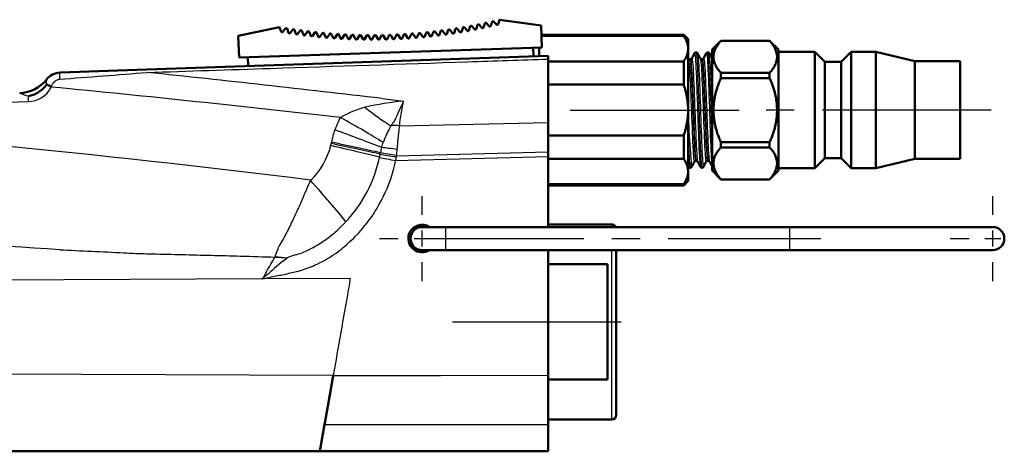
# Model space of a CAD drawing. Extents: x -36 to 402, y 59 to 368.
# Tile 5 of 9: x 229 to 340, y 138 to 186. Entities that reach past the tile are written whole.
import ezdxf

# ---------------------------------------------------------------- set-up
doc = ezdxf.new("R2010")
doc.units = 0
doc.header["$MEASUREMENT"] = 0
doc.linetypes.add('CENTER2', pattern=[28.575, 19.05, -3.175, 3.175, -3.175])
for name, color, linetype, lineweight in [('Smart Centers', 7, 'CENTER2', 25), ('Visible', 7, 'Continuous', 50), ('Visible Narrow', 7, 'Continuous', 25)]:
    doc.layers.add(name, color=color, linetype=linetype, lineweight=lineweight)

msp = doc.modelspace()

# ---------------------------------------------------------------- linework, layer by layer
at = {"layer": 'Smart Centers', "color": 7}
for p, q in [((290.81, 176.17), (311.31, 176.17)), ((338.31, 176.17), (309.81, 176.17)), ((274.09, 164.35), (274.09, 166.47)), ((338.49, 164.35), (338.49, 166.47)), ((269.29, 161.67), (271.41, 161.67)), ((273.29, 161.67), (319.09, 161.67)), ((276.77, 161.67), (278.89, 161.67)), ((333.69, 161.67), (335.81, 161.67)), ((274.09, 156.87), (274.09, 158.99)), ((338.49, 156.87), (338.49, 158.99)), ((277.51, 152.27), (299.01, 152.27))]:
    msp.add_line(p, q, dxfattribs=at)
at = {"layer": 'Smart Centers', "color": 7, "linetype": 'Continuous'}
for p, q in [((274.09, 160.77), (274.09, 162.56)), ((338.49, 160.77), (338.49, 162.56)), ((273.2, 161.67), (274.98, 161.67)), ((337.6, 161.67), (339.38, 161.67))]:
    msp.add_line(p, q, dxfattribs=at)
at = {"layer": 'Visible'}
for p, q in [((279.37, 185.15), (279.53, 185.62)), ((279.7, 185.65), (280.03, 185.27)), ((280.2, 185.3), (280.35, 185.78)), ((280.52, 185.81), (280.85, 185.44)), ((281.02, 185.47), (281.18, 185.95)), ((281.34, 185.99), (281.68, 185.62)), ((281.85, 185.66), (281.99, 186.13)), ((282.16, 186.17), (282.5, 185.81)), ((282.67, 185.85), (282.81, 186.33)), ((282.83, 186.36), (287.53, 185.7)), ((287.53, 185.7), (287.62, 183.24)), ((253.35, 184.54), (258, 185.52)), ((253.44, 182.09), (253.35, 184.54)), ((258.02, 185.49), (258.19, 185.02)), ((258.36, 184.99), (258.68, 185.38)), ((258.85, 185.35), (259.03, 184.88)), ((259.2, 184.86), (259.51, 185.25)), ((259.68, 185.22), (259.86, 184.76)), ((260.03, 184.73), (260.34, 185.13)), ((260.51, 185.1), (260.7, 184.64)), ((260.87, 184.62), (261.17, 185.02)), ((261.34, 185), (261.54, 184.54)), ((261.71, 184.52), (262, 184.92)), ((262.17, 184.91), (262.37, 184.45)), ((262.55, 184.43), (262.84, 184.84)), ((263.01, 184.83), (263.22, 184.37)), ((263.39, 184.36), (263.67, 184.77)), ((263.84, 184.76), (264.06, 184.31)), ((264.23, 184.29), (264.51, 184.71)), ((264.68, 184.7), (264.9, 184.25)), ((265.07, 184.24), (265.34, 184.66)), ((265.52, 184.65), (265.74, 184.21)), ((265.92, 184.2), (266.18, 184.62)), ((266.35, 184.62), (266.59, 184.18)), ((266.76, 184.17), (267.02, 184.6)), ((267.19, 184.59), (267.43, 184.16)), ((267.61, 184.15), (267.86, 184.58)), ((268.03, 184.58), (268.28, 184.15)), ((268.45, 184.15), (268.7, 184.58)), ((268.87, 184.58), (269.12, 184.15)), ((269.29, 184.15), (269.53, 184.59)), ((269.71, 184.59), (269.96, 184.17)), ((270.14, 184.17), (270.37, 184.61)), ((270.55, 184.62), (270.81, 184.2)), ((270.98, 184.2), (271.21, 184.64)), ((271.38, 184.65), (271.65, 184.23)), ((271.83, 184.24), (272.05, 184.69)), ((272.22, 184.7), (272.5, 184.29)), ((272.67, 184.3), (272.88, 184.75)), ((273.06, 184.76), (273.34, 184.35)), ((273.51, 184.36), (273.72, 184.81)), ((273.89, 184.83), (274.18, 184.42)), ((274.35, 184.44), (274.55, 184.89)), ((274.73, 184.91), (275.02, 184.51)), ((275.19, 184.53), (275.39, 184.98)), ((275.56, 185.01), (275.86, 184.61)), ((276.03, 184.63), (276.22, 185.09)), ((276.39, 185.11), (276.7, 184.72)), ((276.87, 184.74), (277.05, 185.2)), ((277.22, 185.23), (277.53, 184.84)), ((277.7, 184.86), (277.88, 185.33)), ((278.05, 185.36), (278.36, 184.97)), ((278.54, 185), (278.71, 185.47)), ((278.88, 185.5), (279.2, 185.11)), ((287.57, 184.67), (303.61, 184.67)), ((287.57, 184.53), (303.61, 184.53)), ((303.61, 184.53), (303.61, 184.67)), ((304.11, 184.17), (303.61, 184.67)), ((304.11, 184.17), (304.11, 183.1)), ((306.81, 182.99), (307.81, 183.99)), ((307.81, 183.99), (307.81, 183.98)), ((307.81, 183.99), (313.31, 183.99)), ((307.81, 183.98), (313.31, 183.98)), ((313.31, 183.98), (313.31, 183.99)), ((314.31, 182.99), (313.31, 183.99)), ((288.31, 182.27), (243.05, 180.73)), ((287.62, 183.24), (253.44, 182.09)), ((286.62, 183.21), (286.65, 182.21)), ((287.31, 183.23), (287.31, 182.23)), ((288.31, 181.91), (288.31, 182.27)), ((304.11, 183.1), (304.11, 176.17)), ((306.81, 169.34), (306.81, 182.99)), ((314.31, 182.99), (314.31, 169.34)), ((314.31, 182.72), (318.41, 182.72)), ((318.41, 169.62), (318.41, 182.72)), ((319.53, 181.59), (318.41, 182.72)), ((321.38, 181.59), (322.51, 182.72)), ((322.51, 169.62), (322.51, 182.72)), ((322.51, 182.72), (325.31, 182.72)), ((325.31, 169.62), (325.31, 182.72)), ((329.71, 181.67), (325.31, 182.72)), ((254.47, 181.12), (254.43, 182.12)), ((288.31, 181.66), (303.61, 181.66)), ((303.61, 179.04), (303.61, 181.66)), ((304.3, 181.89), (304.37, 181.89)), ((305.64, 181.89), (305.7, 181.89)), ((319.53, 170.74), (319.53, 181.59)), ((319.53, 181.59), (321.38, 181.59)), ((321.38, 170.74), (321.38, 181.59)), ((329.71, 170.67), (329.71, 181.67)), ((329.71, 181.67), (334.81, 181.67)), ((334.81, 170.67), (334.81, 181.67)), ((243.05, 180.73), (233.24, 180.4)), ((313.31, 180.37), (307.81, 180.37)), ((307.81, 180.37), (307.81, 179.78)), ((313.31, 179.78), (313.31, 180.37)), ((288.31, 179.04), (303.61, 179.04)), ((307.81, 179.78), (313.31, 179.78)), ((304.11, 176.17), (304.11, 169.24)), ((288.31, 171.47), (288.31, 174.76)), ((288.31, 173.29), (303.61, 173.29)), ((303.61, 170.68), (303.61, 173.29)), ((313.31, 172.55), (307.81, 172.55)), ((307.81, 172.55), (307.81, 171.96)), ((313.31, 171.96), (313.31, 172.55)), ((288.31, 170.91), (288.31, 171.47)), ((307.81, 171.96), (313.31, 171.96)), ((288.31, 170.68), (303.61, 170.68)), ((304.97, 170.44), (305.04, 170.44)), ((306.31, 170.44), (306.37, 170.44)), ((319.53, 170.74), (318.41, 169.62)), ((319.53, 170.74), (321.38, 170.74)), ((321.38, 170.74), (322.51, 169.62)), ((329.71, 170.67), (325.31, 169.62)), ((329.71, 170.67), (334.81, 170.67)), ((304.11, 169.24), (304.11, 168.17)), ((306.81, 169.34), (307.81, 168.34)), ((314.31, 169.34), (313.31, 168.34)), ((314.31, 169.62), (318.41, 169.62)), ((322.51, 169.62), (325.31, 169.62)), ((288.31, 167.8), (303.61, 167.8)), ((304.11, 168.17), (303.61, 167.67)), ((303.61, 167.67), (303.61, 167.8)), ((313.31, 168.35), (307.81, 168.35)), ((307.81, 168.35), (307.81, 168.34)), ((307.81, 168.34), (313.31, 168.34)), ((313.31, 168.34), (313.31, 168.35)), ((288.31, 167.67), (303.61, 167.67)), ((276.79, 162.97), (274.09, 162.97)), ((276.79, 162.97), (315.59, 162.97)), ((288.31, 163.27), (295.51, 163.27)), ((338.49, 162.97), (315.59, 162.97)), ((274.09, 160.37), (276.79, 160.37)), ((276.79, 160.37), (315.59, 160.37)), ((296.01, 160.37), (296.01, 141.77)), ((315.59, 160.37), (338.49, 160.37)), ((288.31, 158.77), (295.01, 158.77)), ((295.01, 145.77), (295.01, 158.77)), ((263.79, 144.68), (264.06, 146.2)), ((288.31, 146.24), (288.31, 146.25)), ((288.31, 140.71), (288.31, 146.24)), ((295.01, 145.77), (288.31, 145.77)), ((263.79, 144.68), (263.12, 140.86)), ((288.31, 141.27), (295.51, 141.27)), ((262.55, 137.67), (263.09, 140.69)), ((263.09, 140.73), (263.12, 140.86)), ((263.09, 140.69), (263.09, 140.73)), ((288.31, 140.67), (288.31, 140.71)), ((288.31, 137.67), (288.31, 140.67)), ((262.55, 137.67), (146.87, 137.67)), ((262.55, 137.67), (288.31, 137.67))]:
    msp.add_line(p, q, dxfattribs=at)
for centre, radius, start, end in [((279.63, 185.58), 0.1, 40.7393, 160.7393), ((280.45, 185.74), 0.1, 41.5393, 161.5393), ((281.27, 185.92), 0.1, 42.3393, 162.3393), ((281.75, 185.69), 0.1, 222.3393, 343.1393), ((282.09, 186.1), 0.1, 43.1393, 163.1393), ((282.58, 185.88), 0.1, 223.1393, 343.9393), ((282.9, 186.3), 0.1, 141.6596, 163.9393), ((257.93, 185.45), 0.1, 19.9393, 42.219), ((258.29, 185.05), 0.1, 199.9393, 320.7393), ((258.76, 185.31), 0.1, 20.7393, 140.7393), ((259.12, 184.92), 0.1, 200.7393, 321.5393), ((259.58, 185.18), 0.1, 21.5393, 141.5393), ((259.95, 184.79), 0.1, 201.5393, 322.3393), ((260.42, 185.07), 0.1, 22.3393, 142.3393), ((260.79, 184.68), 0.1, 202.3393, 323.1393), ((261.25, 184.96), 0.1, 23.1393, 143.1393), ((261.63, 184.58), 0.1, 203.1393, 323.9393), ((262.08, 184.87), 0.1, 23.9393, 143.9393), ((262.47, 184.49), 0.1, 203.9393, 324.7393), ((262.92, 184.78), 0.1, 24.7393, 144.7393), ((263.75, 184.71), 0.1, 25.5393, 145.5393), ((264.59, 184.65), 0.1, 26.3393, 146.3393), ((265.43, 184.6), 0.1, 27.1393, 147.1393), ((266.27, 184.57), 0.1, 27.9393, 147.9393), ((267.1, 184.54), 0.1, 28.7393, 148.7393), ((267.94, 184.53), 0.1, 29.5393, 149.5393), ((268.78, 184.53), 0.1, 30.3393, 150.3393), ((269.62, 184.54), 0.1, 31.1393, 151.1393), ((270.46, 184.56), 0.1, 31.9393, 151.9393), ((271.3, 184.6), 0.1, 32.7393, 152.7393), ((272.14, 184.64), 0.1, 33.5393, 153.5393), ((272.97, 184.7), 0.1, 34.3393, 154.3393), ((273.81, 184.77), 0.1, 35.1393, 155.1393), ((274.26, 184.48), 0.1, 215.1393, 335.9393), ((274.65, 184.85), 0.1, 35.9393, 155.9393), ((275.1, 184.57), 0.1, 215.9393, 336.7393), ((275.48, 184.95), 0.1, 36.7393, 156.7393), ((275.94, 184.67), 0.1, 216.7393, 337.5393), ((276.31, 185.05), 0.1, 37.5393, 157.5393), ((276.77, 184.78), 0.1, 217.5393, 338.3393), ((277.14, 185.17), 0.1, 38.3393, 158.3393), ((277.61, 184.9), 0.1, 218.3393, 339.1393), ((277.97, 185.29), 0.1, 39.1393, 159.1393), ((278.44, 185.03), 0.1, 219.1393, 339.9393), ((278.8, 185.43), 0.1, 39.9393, 159.9393), ((279.27, 185.18), 0.1, 219.9393, 340.7393), ((280.1, 185.34), 0.1, 220.7393, 341.5393), ((280.93, 185.51), 0.1, 221.5393, 342.3393), ((263.31, 184.42), 0.1, 204.7393, 325.5393), ((264.15, 184.35), 0.1, 205.5393, 326.3393), ((264.99, 184.3), 0.1, 206.3393, 327.1393), ((265.83, 184.25), 0.1, 207.1393, 327.9393), ((266.68, 184.22), 0.1, 207.9393, 328.7393), ((267.52, 184.2), 0.1, 208.7393, 329.5393), ((268.36, 184.2), 0.1, 209.5393, 330.3393), ((269.21, 184.2), 0.1, 210.3393, 331.1393), ((270.05, 184.22), 0.1, 211.1393, 331.9393), ((270.89, 184.25), 0.1, 211.9393, 332.7393), ((271.74, 184.29), 0.1, 212.7393, 333.5393), ((272.58, 184.34), 0.1, 213.5393, 334.3393), ((273.42, 184.4), 0.1, 214.3393, 335.1393), ((233.31, 178.4), 2, 91.9393, 142.2991), ((228.58, 182.09), 4, 271.5657, 322.0448), ((274.09, 161.67), 1.55, 158.2825, 302.9959), ((274.09, 161.67), 1.55, 57.0041, 158.2825), ((274.09, 161.67), 1.3, 90, 270), ((295.51, 162.77), 0.5, 23.5782, 90), ((338.49, 161.67), 1.3, 270, 90), ((295.51, 141.77), 0.5, 270, 0)]:
    msp.add_arc(centre, radius, start, end, dxfattribs=at)
for points, degree in [([(303.61, 184.53), (304.11, 183.79), (304.11, 183.1)], 2), ([(307.81, 180.37), (306.14, 182.18), (307.81, 183.98)], 2), ([(313.31, 183.98), (314.98, 182.18), (313.31, 180.37)], 2), ([(304.11, 183.1), (304.11, 182.4), (303.61, 181.66)], 2), ([(304.52, 181.97), (304.62, 182.17), (304.72, 182.37), (304.83, 182.57)], 3), ([(305.18, 182.57), (305.28, 182.37), (305.39, 182.17), (305.49, 181.97)], 3), ([(305.85, 181.97), (305.96, 182.17), (306.06, 182.37), (306.16, 182.57)], 3), ([(306.52, 182.57), (306.61, 182.38), (306.71, 182.2), (306.81, 182.01)], 3), ([(288.31, 175.32), (288.31, 177.52), (288.31, 179.71), (288.31, 181.91)], 3), ([(304.11, 182.06), (304.12, 182.03), (304.14, 182), (304.15, 181.97)], 3), ([(303.61, 179.04), (304.11, 177.56), (304.11, 176.17)], 2), ([(307.81, 172.55), (306.14, 176.17), (307.81, 179.78)], 2), ([(313.31, 179.78), (314.98, 176.17), (313.31, 172.55)], 2), ([(304.11, 176.17), (304.11, 174.77), (303.61, 173.29)], 2), ([(288.31, 174.76), (288.31, 174.95), (288.31, 175.14), (288.31, 175.32)], 3), ([(307.81, 168.35), (306.14, 170.16), (307.81, 171.96)], 2), ([(313.31, 171.96), (314.98, 170.16), (313.31, 168.35)], 2), ([(288.31, 162.97), (288.31, 165.61), (288.31, 168.26), (288.31, 170.91)], 3), ([(303.61, 170.68), (304.11, 169.94), (304.11, 169.24)], 2), ([(304.82, 170.36), (304.72, 170.16), (304.62, 169.96), (304.51, 169.76)], 3), ([(305.5, 169.76), (305.39, 169.96), (305.29, 170.16), (305.18, 170.36)], 3), ([(306.16, 170.36), (306.06, 170.16), (305.95, 169.96), (305.85, 169.76)], 3), ([(306.81, 169.81), (306.71, 169.99), (306.62, 170.18), (306.52, 170.36)], 3), ([(304.11, 169.24), (304.11, 168.54), (303.61, 167.8)], 2), ([(304.16, 169.76), (304.14, 169.79), (304.13, 169.83), (304.11, 169.86)], 3), ([(264.06, 146.23), (264.06, 146.23), (264.06, 146.22), (264.06, 146.21)], 3), ([(264.06, 146.21), (264.06, 146.22), (264.06, 146.23), (264.06, 146.23)], 3), ([(264.06, 146.2), (264.06, 146.21), (264.06, 146.21), (264.06, 146.21)], 3)]:
    msp.add_open_spline(points, degree=degree, dxfattribs=at)
for points, knots in [([(304.83, 182.57), (304.84, 182.59), (304.85, 182.61), (304.88, 182.64), (304.9, 182.66), (304.95, 182.68), (304.98, 182.68), (305, 182.68)], [0, 0, 0, 0, 0.02211185, 0.02211185, 0.03408006, 0.03408006, 0.04681681, 0.04681681, 0.04681681, 0.04681681]), ([(305, 182.68), (305.03, 182.68), (305.07, 182.67), (305.11, 182.65), (305.13, 182.64), (305.16, 182.61), (305.17, 182.59), (305.18, 182.58), (305.18, 182.57), (305.18, 182.57)], [0, 0, 0, 0, 0.01387352, 0.01387352, 0.02671366, 0.02671366, 0.04225743, 0.04225743, 0.04683326, 0.04683326, 0.04683326, 0.04683326]), ([(306.16, 182.57), (306.17, 182.59), (306.18, 182.61), (306.22, 182.64), (306.24, 182.66), (306.28, 182.68), (306.31, 182.68), (306.34, 182.68)], [0, 0, 0, 0, 0.02211185, 0.02211185, 0.03408006, 0.03408006, 0.04681681, 0.04681681, 0.04681681, 0.04681681]), ([(306.34, 182.68), (306.37, 182.68), (306.4, 182.67), (306.45, 182.65), (306.47, 182.64), (306.49, 182.61), (306.5, 182.59), (306.51, 182.58), (306.51, 182.57), (306.52, 182.57)], [0, 0, 0, 0, 0.01387352, 0.01387352, 0.02671366, 0.02671366, 0.04225743, 0.04225743, 0.04683326, 0.04683326, 0.04683326, 0.04683326]), ([(304.15, 181.97), (304.16, 181.97), (304.16, 181.96), (304.19, 181.93), (304.2, 181.92), (304.24, 181.9), (304.27, 181.89), (304.3, 181.89)], [0, 0, 0, 0, 0.01858093, 0.01858093, 0.03061849, 0.03061849, 0.04522325, 0.04522325, 0.04522325, 0.04522325]), ([(304.37, 181.89), (304.4, 181.89), (304.43, 181.9), (304.47, 181.92), (304.48, 181.93), (304.5, 181.95), (304.51, 181.96), (304.51, 181.97), (304.51, 181.97), (304.52, 181.97)], [0, 0, 0, 0, 0.01404234, 0.01404234, 0.02653095, 0.02653095, 0.04087402, 0.04087402, 0.04524625, 0.04524625, 0.04524625, 0.04524625]), ([(305.49, 181.97), (305.49, 181.97), (305.5, 181.96), (305.52, 181.93), (305.54, 181.92), (305.58, 181.9), (305.61, 181.89), (305.64, 181.89)], [0, 0, 0, 0, 0.01858093, 0.01858093, 0.03061849, 0.03061849, 0.04522325, 0.04522325, 0.04522325, 0.04522325]), ([(305.7, 181.89), (305.73, 181.89), (305.76, 181.9), (305.81, 181.92), (305.82, 181.93), (305.84, 181.95), (305.85, 181.96), (305.85, 181.97), (305.85, 181.97), (305.85, 181.97)], [0, 0, 0, 0, 0.01404234, 0.01404234, 0.02653095, 0.02653095, 0.04087402, 0.04087402, 0.04524625, 0.04524625, 0.04524625, 0.04524625]), ([(231.72, 179.04), (231.71, 179.03), (231.71, 179.02), (231.67, 178.96), (231.62, 178.9), (231.39, 178.62), (231.11, 178.34), (230.37, 177.92), (230.03, 177.8), (229.67, 177.73), (229.67, 177.73), (229.67, 177.73)], [-0.324063, -0.324063, -0.324063, -0.324063, -0.3028094, -0.3028094, -0.2556077, -0.2556077, -0.1084581, -0.1084581, 0, 0, 0.0009418, 0.0009418, 0.0009418, 0.0009418]), ([(231.75, 179.12), (231.75, 179.12), (231.75, 179.12), (231.74, 179.09), (231.73, 179.07), (231.72, 179.04)], [-0.000964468, -0.000964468, -0.000964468, -0.000964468, 0, 0, 0.007601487, 0.007601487, 0.007601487, 0.007601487]), ([(304.97, 170.44), (304.94, 170.44), (304.91, 170.44), (304.87, 170.41), (304.86, 170.4), (304.83, 170.38), (304.83, 170.37), (304.82, 170.36), (304.82, 170.36), (304.82, 170.36)], [0, 0, 0, 0, 0.01404234, 0.01404234, 0.02653095, 0.02653095, 0.04087402, 0.04087402, 0.04524625, 0.04524625, 0.04524625, 0.04524625]), ([(305.18, 170.36), (305.18, 170.37), (305.18, 170.38), (305.15, 170.4), (305.14, 170.41), (305.1, 170.44), (305.07, 170.44), (305.04, 170.44)], [0, 0, 0, 0, 0.01858093, 0.01858093, 0.03061849, 0.03061849, 0.04522325, 0.04522325, 0.04522325, 0.04522325]), ([(306.31, 170.44), (306.28, 170.44), (306.25, 170.44), (306.21, 170.41), (306.19, 170.4), (306.17, 170.38), (306.17, 170.37), (306.16, 170.36), (306.16, 170.36), (306.16, 170.36)], [0, 0, 0, 0, 0.01404234, 0.01404234, 0.02653095, 0.02653095, 0.04087402, 0.04087402, 0.04524625, 0.04524625, 0.04524625, 0.04524625]), ([(306.52, 170.36), (306.52, 170.37), (306.51, 170.38), (306.49, 170.4), (306.48, 170.41), (306.43, 170.44), (306.4, 170.44), (306.37, 170.44)], [0, 0, 0, 0, 0.01858093, 0.01858093, 0.03061849, 0.03061849, 0.04522325, 0.04522325, 0.04522325, 0.04522325]), ([(304.34, 169.65), (304.3, 169.65), (304.27, 169.66), (304.23, 169.68), (304.21, 169.7), (304.18, 169.73), (304.17, 169.74), (304.16, 169.76), (304.16, 169.76), (304.16, 169.76)], [0, 0, 0, 0, 0.01387352, 0.01387352, 0.02671366, 0.02671366, 0.04225743, 0.04225743, 0.04683326, 0.04683326, 0.04683326, 0.04683326]), ([(304.51, 169.76), (304.5, 169.75), (304.49, 169.73), (304.45, 169.69), (304.44, 169.68), (304.39, 169.66), (304.36, 169.65), (304.34, 169.65)], [0, 0, 0, 0, 0.02211185, 0.02211185, 0.03408006, 0.03408006, 0.04681681, 0.04681681, 0.04681681, 0.04681681]), ([(305.67, 169.65), (305.64, 169.65), (305.61, 169.66), (305.56, 169.68), (305.55, 169.7), (305.52, 169.73), (305.51, 169.74), (305.5, 169.76), (305.5, 169.76), (305.5, 169.76)], [0, 0, 0, 0, 0.01387352, 0.01387352, 0.02671366, 0.02671366, 0.04225743, 0.04225743, 0.04683326, 0.04683326, 0.04683326, 0.04683326]), ([(305.85, 169.76), (305.84, 169.75), (305.83, 169.73), (305.79, 169.69), (305.77, 169.68), (305.73, 169.66), (305.7, 169.65), (305.67, 169.65)], [0, 0, 0, 0, 0.02211185, 0.02211185, 0.03408006, 0.03408006, 0.04681681, 0.04681681, 0.04681681, 0.04681681]), ([(288.31, 146.25), (288.31, 146.79), (288.31, 147.32), (288.31, 147.86), (288.31, 152.03), (288.31, 156.2), (288.31, 160.37)], [0.3707273, 0.3707273, 0.3707273, 0.3707273, 0.3969385, 0.3969385, 0.3969385, 0.6006212, 0.6006212, 0.6006212, 0.6006212])]:
    msp.add_open_spline(points, degree=3, knots=knots, dxfattribs=at)
at = {"layer": 'Visible Narrow'}
for p, q in [((189.72, 176.03), (229.66, 177.12)), ((271.55, 174.38), (288.31, 174.76)), ((271.21, 171.02), (288.31, 171.47)), ((271.11, 170.46), (288.31, 170.91)), ((276.79, 160.37), (276.79, 162.97)), ((295.51, 162.97), (295.51, 163.27)), ((315.59, 160.37), (315.59, 162.97)), ((295.51, 141.27), (295.51, 160.37)), ((256.06, 157.11), (146.87, 156.66)), ((265.99, 157.16), (256.06, 157.11)), ((264.06, 146.23), (146.87, 146.62)), ((264.06, 146.21), (288.31, 146.25)), ((264.06, 146.2), (288.31, 146.24)), ((263.09, 140.73), (288.31, 140.71)), ((263.09, 140.69), (288.31, 140.67))]:
    msp.add_line(p, q, dxfattribs=at)
for centre, radius, start, end in [((182.01, 172.13), 124.78, 0.0885, 4.8504), ((226.03, 175.69), 80.78, 0.9494, 4.8868), ((25.41, -1899.75), 2091.52, 83.29614, 84.02667), ((231.6, 184.3), 6.85, 245.0681, 253.5914), ((229.58, 180.12), 3, 271.5657, 332.8988), ((227.55, 180.66), 5.07, 337.9732, 339.2247), ((32.34, -1882.96), 2071.39, 83.55423, 84.46183), ((369.59, 176.81), 65.46, 179.1318, 186.1751), ((274.41, 148.3), 28.97, 94.782, 103.4497), ((392.8, 119.95), 133.67, 154.6536, 155.7011), ((271.38, 163.44), 13.56, 105.8808, 118.6558), ((103.97, -1093.5), 1271.56, 82.88417, 86.13985), ((274.04, 172.41), 3.99, 140.3574, 150.3251), ((273.88, 170.49), 10.23, 160.3628, 168.4586), ((280.02, 168.89), 10.93, 149.8137, 160.6254), ((254.57, 174.25), 9.44, 347.2136, 348.5572), ((339.5, 173.71), 35.4, 181.1398, 186.582), ((256.18, 173.98), 7.82, 312.7223, 346.5676), ((254.8, 173.81), 14.79, 348.4021, 349.8036), ((277.34, 169.83), 8.09, 164.942, 169.2269), ((254.47, 173.95), 15.14, 316.6454, 348.1183), ((243.6, 175.88), 28.04, 348.8536, 349.6932), ((254.9, 173.25), 14.35, 296.1086, 317.5158), ((54.85, -2606.43), 2772.58, 86.31177, 87.26192), ((256.91, 169.43), 10.03, 286.6701, 295.389), ((185.56, 200.88), 82.95, 328.842, 330.1376), ((270.09, 144.03), 19.09, 125.8099, 133.3916), ((261.34, 154.13), 5.9, 105.2333, 114.2191)]:
    msp.add_arc(centre, radius, start, end, dxfattribs=at)
for centre, major_axis, ratio, start_param, end_param in [((233.27, 179.4), (-0.034, 0.999), 0.089475, 0, 1.323112), ((228.56, 182.07), (-3.16, 2.45), 0.993137, 2.263829, 3.141593), ((232.37, 178.76), (-0.89, 0.456), 0.055849, 0.783731, 1.462094), ((232.41, 178.83), (-0.903, 0.43), 0.027569, 0.778152, 1.451415), ((229.78, 177.12), (-0.027, 1), 0.121825, 0.915498, 1.567466), ((266.94, 180.06), (-7.33, 6.79), 0.224119, 1.873291, 2.282146), ((263.66, 175.33), (-8.76, 4.8), 0.058901, 3.983536, 4.605309), ((263.03, 173.93), (-9.41, 3.36), 0.041274, 3.966227, 4.59737), ((271.59, 172.8), (-2.76, 0.49), 0.558023, 4.825102, 5.186718), ((262.61, 172.38), (-9.79, 1.98), 0.02437, 3.957257, 4.59266), ((262.64, 172.54), (-9.79, 2), 0.024592, 3.957723, 4.592705), ((262.56, 172.16), (-9.74, 2.21), 0.027183, 3.956802, 4.593264), ((271.25, 170.86), (-2.76, 0.49), 0.000524, 0.815349, 1.548411), ((271.27, 171.01), (-2.76, 0.49), 0.000972, 4.73438, 5.467376), ((271.34, 171.37), (-2.76, 0.49), 0.113786, 4.753482, 5.452387), ((271.17, 170.46), (-2.74, 0.55), 0.004518, 0.814828, 1.548428), ((260.27, 168.23), (-6.8, 7.32), 0.08958, 3.939581, 4.629331), ((257.32, 165.59), (-9.71, 2.34), 0.580669, 1.728807, 1.873318)]:
    msp.add_ellipse(centre, major_axis=major_axis, ratio=ratio, start_param=start_param, end_param=end_param, dxfattribs=at)
for points, knots in [([(304.83, 182.56), (304.86, 182.63), (304.9, 182.45), (304.93, 182.02), (304.99, 181.28), (305.05, 179.81), (305.11, 178.1), (305.17, 176.38), (305.23, 174.44), (305.29, 172.89), (305.35, 171.35), (305.41, 170.22), (305.47, 169.87), (305.48, 169.82), (305.49, 169.78), (305.5, 169.77)], [56.485063, 56.485063, 56.485063, 56.485063, 56.972172, 56.972172, 56.972172, 57.814126, 57.814126, 57.814126, 58.654908, 58.654908, 58.654908, 59.494639, 59.494639, 59.494639, 59.626656, 59.626656, 59.626656, 59.626656]), ([(305, 182.68), (305.02, 182.68), (305.05, 182.59), (305.07, 182.4), (305.13, 181.87), (305.19, 180.58), (305.24, 178.93), (305.3, 177.28), (305.36, 175.31), (305.42, 173.64), (305.48, 171.94), (305.54, 170.58), (305.6, 169.99), (305.63, 169.77), (305.65, 169.66), (305.67, 169.66)], [50.265482, 50.265482, 50.265482, 50.265482, 50.560612, 50.560612, 50.560612, 51.398463, 51.398463, 51.398463, 52.235241, 52.235241, 52.235241, 53.081652, 53.081652, 53.081652, 53.407075, 53.407075, 53.407075, 53.407075]), ([(305.18, 182.56), (305.22, 182.49), (305.25, 182.15), (305.29, 181.55), (305.35, 180.57), (305.41, 178.93), (305.47, 177.16), (305.53, 175.36), (305.59, 173.46), (305.65, 172.06), (305.71, 170.67), (305.77, 169.81), (305.83, 169.75), (305.83, 169.75), (305.84, 169.75), (305.85, 169.76)], [62.895458, 62.895458, 62.895458, 62.895458, 63.407923, 63.407923, 63.407923, 64.247654, 64.247654, 64.247654, 65.096389, 65.096389, 65.096389, 65.941769, 65.941769, 65.941769, 66.037051, 66.037051, 66.037051, 66.037051]), ([(306.16, 182.57), (306.17, 182.58), (306.18, 182.59), (306.19, 182.58), (306.25, 182.51), (306.31, 181.63), (306.37, 180.22), (306.43, 178.83), (306.49, 176.94), (306.55, 175.16), (306.61, 173.38), (306.66, 171.74), (306.72, 170.77), (306.75, 170.31), (306.78, 169.99), (306.81, 169.85)], [62.768248, 62.768248, 62.768248, 62.768248, 62.871501, 62.871501, 62.871501, 63.718394, 63.718394, 63.718394, 64.559629, 64.559629, 64.559629, 65.403273, 65.403273, 65.403273, 65.798527, 65.798527, 65.798527, 65.798527]), ([(243.07, 180.41), (247.7, 180.56), (252.34, 180.72), (264.39, 181.12), (271.81, 181.36), (282.26, 181.71), (285.28, 181.81), (288.31, 181.91)], [0, 0, 0, 0, 1.391778, 1.391778, 3.618623, 3.618623, 4.526838, 4.526838, 4.526838, 4.526838]), ([(304.15, 181.97), (304.19, 181.89), (304.23, 181.53), (304.27, 180.92), (304.33, 179.95), (304.39, 178.35), (304.46, 176.67), (304.52, 175), (304.58, 173.27), (304.64, 172.08), (304.7, 170.89), (304.76, 170.24), (304.82, 170.36)], [56.618764, 56.618764, 56.618764, 56.618764, 57.164043, 57.164043, 57.164043, 58.032276, 58.032276, 58.032276, 58.898792, 58.898792, 58.898792, 59.760356, 59.760356, 59.760356, 59.760356]), ([(304.3, 181.89), (304.31, 181.89), (304.32, 181.88), (304.32, 181.86), (304.38, 181.7), (304.45, 180.78), (304.51, 179.41), (304.57, 178.05), (304.63, 176.26), (304.69, 174.66), (304.76, 173.06), (304.82, 171.68), (304.88, 170.98), (304.91, 170.63), (304.94, 170.45), (304.97, 170.45)], [56.548668, 56.548668, 56.548668, 56.548668, 56.644796, 56.644796, 56.644796, 57.516249, 57.516249, 57.516249, 58.386012, 58.386012, 58.386012, 59.254224, 59.254224, 59.254224, 59.69026, 59.69026, 59.69026, 59.69026]), ([(304.37, 181.89), (304.41, 181.88), (304.46, 181.46), (304.51, 180.68), (304.57, 179.67), (304.63, 178.05), (304.69, 176.4), (304.76, 174.74), (304.82, 173.07), (304.88, 171.95), (304.93, 170.99), (304.98, 170.45), (305.04, 170.45)], [56.548668, 56.548668, 56.548668, 56.548668, 57.209554, 57.209554, 57.209554, 58.079317, 58.079317, 58.079317, 58.947529, 58.947529, 58.947529, 59.69026, 59.69026, 59.69026, 59.69026]), ([(304.52, 181.97), (304.56, 182.04), (304.6, 181.79), (304.64, 181.24), (304.7, 180.41), (304.76, 178.93), (304.82, 177.28), (304.89, 175.64), (304.95, 173.86), (305.01, 172.55), (305.07, 171.29), (305.13, 170.48), (305.18, 170.36)], [56.478572, 56.478572, 56.478572, 56.478572, 57.061927, 57.061927, 57.061927, 57.926867, 57.926867, 57.926867, 58.790365, 58.790365, 58.790365, 59.620164, 59.620164, 59.620164, 59.620164]), ([(305.49, 181.97), (305.51, 181.93), (305.54, 181.79), (305.56, 181.55), (305.62, 180.91), (305.68, 179.56), (305.74, 177.96), (305.81, 176.36), (305.87, 174.54), (305.93, 173.11), (305.99, 171.69), (306.05, 170.68), (306.11, 170.42), (306.13, 170.35), (306.14, 170.33), (306.16, 170.37)], [62.901949, 62.901949, 62.901949, 62.901949, 63.222096, 63.222096, 63.222096, 64.089948, 64.089948, 64.089948, 64.954564, 64.954564, 64.954564, 65.816488, 65.816488, 65.816488, 66.043542, 66.043542, 66.043542, 66.043542]), ([(305.64, 181.89), (305.69, 181.88), (305.75, 181.31), (305.8, 180.3), (305.86, 179.16), (305.92, 177.47), (305.99, 175.82), (306.05, 174.18), (306.11, 172.59), (306.17, 171.6), (306.22, 170.86), (306.26, 170.46), (306.31, 170.45)], [62.831853, 62.831853, 62.831853, 62.831853, 63.595601, 63.595601, 63.595601, 64.463021, 64.463021, 64.463021, 65.327895, 65.327895, 65.327895, 65.973446, 65.973446, 65.973446, 65.973446]), ([(305.7, 181.88), (305.74, 181.88), (305.77, 181.69), (305.8, 181.3), (305.86, 180.57), (305.92, 179.17), (305.99, 177.56), (306.05, 175.96), (306.11, 174.19), (306.17, 172.85), (306.23, 171.49), (306.29, 170.6), (306.36, 170.46), (306.36, 170.45), (306.37, 170.44), (306.37, 170.45)], [62.831853, 62.831853, 62.831853, 62.831853, 63.288906, 63.288906, 63.288906, 64.156326, 64.156326, 64.156326, 65.0212, 65.0212, 65.0212, 65.893306, 65.893306, 65.893306, 65.973446, 65.973446, 65.973446, 65.973446]), ([(305.85, 181.97), (305.88, 182.02), (305.9, 181.95), (305.93, 181.75), (305.99, 181.28), (306.05, 180.08), (306.11, 178.56), (306.17, 177.02), (306.24, 175.17), (306.3, 173.65), (306.36, 172.14), (306.42, 170.97), (306.48, 170.54), (306.49, 170.45), (306.51, 170.39), (306.52, 170.36)], [62.761757, 62.761757, 62.761757, 62.761757, 63.117699, 63.117699, 63.117699, 63.979623, 63.979623, 63.979623, 64.850406, 64.850406, 64.850406, 65.714381, 65.714381, 65.714381, 65.90335, 65.90335, 65.90335, 65.90335]), ([(233.18, 179.65), (234.82, 179.77), (236.46, 179.9), (239.76, 180.15), (241.41, 180.28), (243.07, 180.41)], [-0.9834693, -0.9834693, -0.9834693, -0.9834693, -0.4917346, -0.4917346, 0, 0, 0, 0]), ([(231.75, 179.12), (231.73, 179.22), (231.72, 179.3), (231.71, 179.42), (231.71, 179.46), (231.71, 179.54), (231.71, 179.57), (231.72, 179.61), (231.72, 179.62), (231.73, 179.63)], [0, 0, 0, 0, 0.1410035, 0.1410035, 0.2322099, 0.2322099, 0.3466903, 0.3466903, 0.4085703, 0.4085703, 0.4085703, 0.4085703]), ([(232.29, 178.86), (232.33, 178.98), (232.39, 179.09), (232.57, 179.35), (232.71, 179.47), (232.96, 179.61), (233.07, 179.64), (233.18, 179.65)], [-0.1092954, -0.1092954, -0.1092954, -0.1092954, -0.0797312, -0.0797312, -0.0324285, -0.0324285, 0, 0, 0, 0]), ([(271.61, 174.95), (271.63, 175.12), (271.66, 175.28), (271.74, 175.74), (271.79, 176.02), (271.89, 176.59), (271.94, 176.89), (271.99, 177.18)], [-0.9031857, -0.9031857, -0.9031857, -0.9031857, -0.8362524, -0.8362524, -0.7230938, -0.7230938, -0.6068135, -0.6068135, -0.6068135, -0.6068135]), ([(271.28, 171.7), (271.31, 172), (271.34, 172.29), (271.41, 173.04), (271.46, 173.48), (271.52, 174.07), (271.53, 174.23), (271.55, 174.38)], [0, 0, 0, 0, 0.0482697, 0.0482697, 0.1255011, 0.1255011, 0.1558133, 0.1558133, 0.1558133, 0.1558133]), ([(263.86, 172.54), (263.86, 172.51), (263.85, 172.48), (263.84, 172.43), (263.83, 172.4), (263.83, 172.38)], [0, 0, 0, 0, 0.00817744, 0.00817744, 0.01632691, 0.01632691, 0.01632691, 0.01632691]), ([(269.36, 171.19), (269.36, 171.22), (269.37, 171.24), (269.38, 171.29), (269.38, 171.32), (269.38, 171.34)], [-0.01632691, -0.01632691, -0.01632691, -0.01632691, -0.00817744, -0.00817744, 0, 0, 0, 0]), ([(256.06, 157.11), (256.4, 157.19), (256.75, 157.26), (257.1, 157.34), (257.57, 157.44), (258.05, 157.53), (259, 157.73), (259.47, 157.84), (259.94, 157.96), (260.05, 157.99), (260.15, 158.02), (260.26, 158.04), (260.55, 158.12), (260.84, 158.22), (261.4, 158.42), (261.68, 158.53), (261.96, 158.65), (262.33, 158.82), (262.7, 159), (263.45, 159.42), (263.82, 159.65), (264.73, 160.27), (265.25, 160.69), (266.32, 161.65), (266.87, 162.21), (268.08, 163.64), (268.7, 164.53), (269.91, 166.66), (270.45, 167.96), (270.94, 169.68), (271.03, 170.07), (271.11, 170.46)], [-0.001711, -0.001711, -0.001711, -0.001711, 0.104865, 0.104865, 0.104865, 0.25041, 0.25041, 0.39596, 0.39596, 0.39596, 0.429076, 0.429076, 0.429076, 0.519403, 0.519403, 0.609228, 0.609228, 0.609228, 0.732629, 0.732629, 0.862514, 0.862514, 1.061269, 1.061269, 1.295166, 1.295166, 1.616075, 1.616075, 2.030956, 2.030956, 2.151062, 2.151062, 2.151062, 2.151062]), ([(261.48, 168.23), (261.21, 167.6), (260.94, 166.96), (260.46, 165.87), (260.26, 165.41), (259.91, 164.64), (259.77, 164.33), (259.51, 163.79), (259.4, 163.56), (259.21, 163.15), (259.12, 162.98), (259, 162.73), (258.97, 162.66), (258.93, 162.59), (258.85, 162.44), (258.78, 162.3), (258.63, 162.01), (258.55, 161.87), (258.43, 161.65), (258.38, 161.57), (258.33, 161.49), (258.25, 161.35), (258.16, 161.2), (257.98, 160.87), (257.89, 160.69), (257.73, 160.32), (257.66, 160.16), (257.57, 159.87), (257.54, 159.76), (257.51, 159.65)], [-0.4076865, -0.4076865, -0.4076865, -0.4076865, -0.3216292, -0.3216292, -0.2589134, -0.2589134, -0.2159963, -0.2159963, -0.182983, -0.182983, -0.1575882, -0.1575882, -0.1470717, -0.1470717, -0.1470717, -0.1249911, -0.1249911, -0.1029083, -0.1029083, -0.0893489, -0.0893489, -0.0893489, -0.0653112, -0.0653112, -0.0366295, -0.0366295, -0.0140883, -0.0140883, 0, 0, 0, 0]), ([(233.2, 160.4), (235.6, 160.3), (237.99, 160.19), (240.85, 160.04), (241.32, 160.02), (241.78, 159.99)], [8.7105422, 8.7105422, 8.7105422, 8.7105422, 9.4359961, 9.4359961, 9.5767254, 9.5767254, 9.5767254, 9.5767254]), ([(241.78, 159.99), (242.42, 159.98), (243.06, 159.96), (244.79, 159.92), (245.9, 159.89), (249.2, 159.81), (251.4, 159.76), (254.9, 159.66), (256.2, 159.62), (257.5, 159.58)], [9.576725, 9.576725, 9.576725, 9.576725, 9.770048, 9.770048, 10.104099, 10.104099, 10.772202, 10.772202, 11.167326, 11.167326, 11.167326, 11.167326]), ([(265.99, 157.16), (265.95, 156.94), (265.89, 156.57), (265.2, 152.66), (264.63, 149.45), (264.06, 146.23)], [1.9261821, 1.9261821, 1.9261821, 1.9261821, 1.9837711, 1.9837711, 2.2461637, 2.2461637, 2.2461637, 2.2461637])]:
    msp.add_open_spline(points, degree=3, knots=knots, dxfattribs=at)
for points in [[(228.69, 178.1), (228.7, 178.1), (228.71, 178.09), (228.71, 178.09)], [(269.57, 177.46), (270.38, 177.37), (271.18, 177.27), (271.99, 177.18)], [(264.88, 175.33), (264.63, 174.88), (264.42, 174.41), (264.25, 173.93)], [(271.55, 174.38), (271.57, 174.58), (271.59, 174.77), (271.61, 174.95)], [(269.52, 171.93), (269.58, 172.14), (269.64, 172.33), (269.71, 172.52)], [(271.21, 171.02), (271.24, 171.25), (271.26, 171.48), (271.28, 171.7)], [(271.19, 170.87), (271.2, 170.92), (271.2, 170.97), (271.21, 171.02)], [(304.11, 170.04), (304.13, 169.89), (304.14, 169.8), (304.16, 169.77)], [(257.51, 159.65), (257.51, 159.63), (257.5, 159.61), (257.5, 159.58)], [(257.5, 159.58), (257.97, 159.54), (258.45, 159.51), (258.92, 159.51)], [(256.54, 157.97), (256.39, 157.69), (256.22, 157.4), (256.06, 157.11)], [(256.98, 157.9), (256.67, 157.64), (256.36, 157.38), (256.06, 157.11)]]:
    msp.add_open_spline(points, degree=3, dxfattribs=at)

doc.saveas('drawing.dxf')
